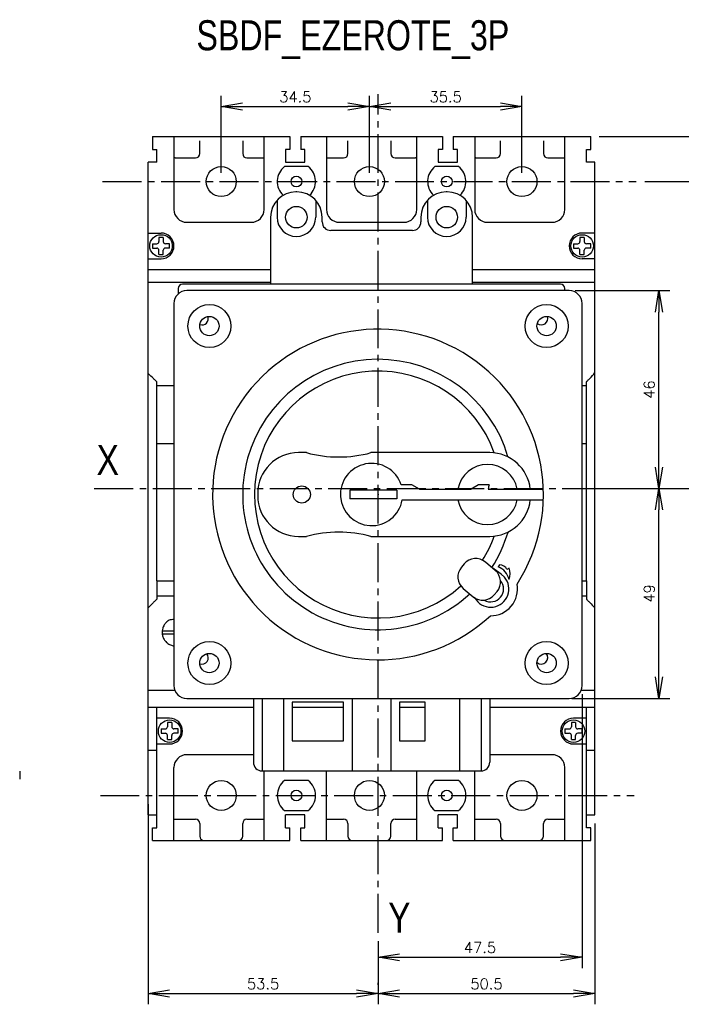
# Model space of a CAD drawing. Extents: x -741 to 1164, y -3289 to 616.
# Tile 43 of 65: x -483 to -329, y -587 to -358. Entities that reach past the tile are written whole.
import ezdxf

# ---------------------------------------------------------------- set-up
doc = ezdxf.new("R2010")
doc.units = 0
doc.header["$LTSCALE"] = 1.21
doc.header["$MEASUREMENT"] = 0
doc.linetypes.add('AXES2', pattern=[1.125, 0.75, -0.125, 0.125, -0.125])
doc.layers.get('0').update_dxf_attribs({"linetype": 'CONTINUOUS'})
doc.layers.get('Defpoints').update_dxf_attribs({"linetype": 'CONTINUOUS'})
doc.layers.add('AXE', color=80, linetype='AXES2')
doc.layers.add('COTATION1', color=50, linetype='CONTINUOUS')
doc.styles.add('ROMANS', font='romans.shx')
doc.styles.get("Standard").update_dxf_attribs({"font": 'txt', "width": 0.8})
doc.dimstyles.new('SC_DEFAUT', dxfattribs={"dimscale": 0, "dimtxt": 2.5, "dimasz": 5, "dimexe": 2.5, "dimexo": 2, "dimgap": 1, "dimtad": 1, "dimdec": 4, "dimzin": 12, "dimdsep": 46, "dimtxsty": 'ROMANS', "dimblk1": 'OPEN', "dimblk2": 'OPEN', "dimsah": 1, "dimcen": 0, "dimadec": 0, "dimazin": 0, "dimtfac": 1, "dimtdec": 4, "dimtofl": 0, "dimtmove": 0, "dimatfit": 3, "dimldrblk": 'OPEN', "dimfxl": 0, "dimtolj": 1, "dimtzin": 12, "dimarcsym": 0})

# ---------------------------------------------------------------- blocks, each defined once
blk = doc.blocks.new('_OPEN')
at = {"color": 0, "linetype": 'ByBlock'}
for p, q in [((-1, 0.167), (0, 0)), ((0, 0), (-1, -0.167)), ((0, 0), (-1, 0))]:
    blk.add_line(p, q, dxfattribs=at)
blk = doc.blocks.new('*D30')
at = {"layer": 'COTATION1', "color": 0, "lineweight": -2}
for p, q in [((-337.04, -395.52), (-320.67, -395.52)), ((-323.17, -400.52), (-323.17, -462.02)), ((-337.56, -467.02), (-320.67, -467.02))]:
    blk.add_line(p, q, dxfattribs=at)
at = {"layer": 'Defpoints', "color": 0}
for p in [(-339.04, -395.52), (-339.56, -467.02), (-323.17, -467.02)]:
    blk.add_point(p, dxfattribs=at)
at = {"layer": 'COTATION1', "color": 0, "lineweight": -2, "xscale": 5, "yscale": 5, "zscale": 5}
for p, rotation in [((-323.17, -395.52), 90), ((-323.17, -467.02), 270)]:
    blk.add_blockref('_OPEN', p, dxfattribs=dict(at, rotation=rotation))
at = {"layer": 'COTATION1', "color": 0, "insert": (-325.42, -431.27), "char_height": 2.5, "attachment_point": 5, "rotation": 90, "style": 'ROMANS'}
blk.add_mtext('\\A1;71.5', dxfattribs=at)
blk = doc.blocks.new('*D31')
at = {"layer": 'COTATION1', "color": 0, "lineweight": -2}
for p, q in [((-347.65, -385.02), (-308.98, -385.02)), ((-311.48, -390.02), (-311.48, -462.02)), ((-346.65, -467.02), (-308.98, -467.02))]:
    blk.add_line(p, q, dxfattribs=at)
at = {"layer": 'Defpoints', "color": 0}
for p in [(-349.65, -385.02), (-348.65, -467.02), (-311.48, -467.02)]:
    blk.add_point(p, dxfattribs=at)
at = {"layer": 'COTATION1', "color": 0, "lineweight": -2, "xscale": 5, "yscale": 5, "zscale": 5}
for p, rotation in [((-311.48, -385.02), 90), ((-311.48, -467.02), 270)]:
    blk.add_blockref('_OPEN', p, dxfattribs=dict(at, rotation=rotation))
at = {"layer": 'COTATION1', "color": 0, "insert": (-313.73, -426.02), "char_height": 2.5, "attachment_point": 5, "rotation": 90, "style": 'ROMANS'}
blk.add_mtext('\\A1;82', dxfattribs=at)
blk = doc.blocks.new('*D32')
at = {"layer": 'COTATION1', "color": 0, "lineweight": -2}
for p, q in [((-351.65, -514.92), (-351.65, -578.71)), ((-399.15, -572.49), (-399.15, -578.71)), ((-394.15, -576.21), (-356.65, -576.21))]:
    blk.add_line(p, q, dxfattribs=at)
at = {"layer": 'Defpoints', "color": 0}
for p in [(-351.65, -512.92), (-399.15, -570.49), (-351.65, -576.21)]:
    blk.add_point(p, dxfattribs=at)
at = {"layer": 'COTATION1', "color": 0, "lineweight": -2, "xscale": 5, "yscale": 5, "zscale": 5, "rotation": 180}
blk.add_blockref('_OPEN', (-399.15, -576.21), dxfattribs=at)
at = {"layer": 'COTATION1', "color": 0, "lineweight": -2, "xscale": 5, "yscale": 5, "zscale": 5}
blk.add_blockref('_OPEN', (-351.65, -576.21), dxfattribs=at)
at = {"layer": 'COTATION1', "color": 0, "insert": (-375.4, -573.96), "char_height": 2.5, "attachment_point": 5, "style": 'ROMANS'}
blk.add_mtext('\\A1;47.5', dxfattribs=at)
blk = doc.blocks.new('*D33')
at = {"layer": 'COTATION1', "color": 0, "lineweight": -2}
for p, q in [((-348.65, -545.02), (-348.65, -587.16)), ((-399.15, -572.49), (-399.15, -587.16)), ((-394.15, -584.66), (-353.65, -584.66))]:
    blk.add_line(p, q, dxfattribs=at)
at = {"layer": 'Defpoints', "color": 0}
for p in [(-348.65, -543.02), (-399.15, -570.49), (-348.65, -584.66)]:
    blk.add_point(p, dxfattribs=at)
at = {"layer": 'COTATION1', "color": 0, "lineweight": -2, "xscale": 5, "yscale": 5, "zscale": 5, "rotation": 180}
blk.add_blockref('_OPEN', (-399.15, -584.66), dxfattribs=at)
at = {"layer": 'COTATION1', "color": 0, "lineweight": -2, "xscale": 5, "yscale": 5, "zscale": 5}
blk.add_blockref('_OPEN', (-348.65, -584.66), dxfattribs=at)
at = {"layer": 'COTATION1', "color": 0, "insert": (-373.9, -582.41), "char_height": 2.5, "attachment_point": 5, "style": 'ROMANS'}
blk.add_mtext('\\A1;50.5', dxfattribs=at)
blk = doc.blocks.new('*D116')
at = {"layer": 'COTATION1', "color": 0, "lineweight": -2}
for p, q in [((-452.65, -540.52), (-452.65, -587.16)), ((-399.15, -582.66), (-399.15, -582.16)), ((-447.65, -584.66), (-404.15, -584.66))]:
    blk.add_line(p, q, dxfattribs=at)
at = {"layer": 'Defpoints', "color": 0}
for p in [(-452.65, -538.52), (-399.15, -584.66), (-399.15, -584.66)]:
    blk.add_point(p, dxfattribs=at)
at = {"layer": 'COTATION1', "color": 0, "lineweight": -2, "xscale": 5, "yscale": 5, "zscale": 5, "rotation": 180}
blk.add_blockref('_OPEN', (-452.65, -584.66), dxfattribs=at)
at = {"layer": 'COTATION1', "color": 0, "lineweight": -2, "xscale": 5, "yscale": 5, "zscale": 5}
blk.add_blockref('_OPEN', (-399.15, -584.66), dxfattribs=at)
at = {"layer": 'COTATION1', "color": 0, "insert": (-425.9, -582.41), "char_height": 2.5, "attachment_point": 5, "style": 'ROMANS'}
blk.add_mtext('\\A1;53.5', dxfattribs=at)
blk = doc.blocks.new('*D121')
at = {"layer": 'COTATION1', "color": 0, "lineweight": -2}
for p, q in [((-353.29, -420.92), (-331.26, -420.92)), ((-333.76, -462.02), (-333.76, -425.92)), ((-353.29, -467.02), (-331.26, -467.02))]:
    blk.add_line(p, q, dxfattribs=at)
at = {"layer": 'Defpoints', "color": 0}
for p in [(-355.29, -420.92), (-333.76, -420.92), (-355.29, -467.02)]:
    blk.add_point(p, dxfattribs=at)
at = {"layer": 'COTATION1', "color": 0, "lineweight": -2, "xscale": 5, "yscale": 5, "zscale": 5}
for p, rotation in [((-333.76, -420.92), 90), ((-333.76, -467.02), 270)]:
    blk.add_blockref('_OPEN', p, dxfattribs=dict(at, rotation=rotation))
at = {"layer": 'COTATION1', "color": 0, "insert": (-336.01, -443.97), "char_height": 2.5, "attachment_point": 5, "rotation": 90, "style": 'ROMANS'}
blk.add_mtext('\\A1;46', dxfattribs=at)
blk = doc.blocks.new('*D122')
at = {"layer": 'COTATION1', "color": 0, "lineweight": -2}
for p, q in [((-354, -467.02), (-331.26, -467.02)), ((-333.76, -510.92), (-333.76, -472.02)), ((-354, -515.92), (-331.26, -515.92))]:
    blk.add_line(p, q, dxfattribs=at)
at = {"layer": 'Defpoints', "color": 0}
for p in [(-356, -467.02), (-333.76, -467.02), (-356, -515.92)]:
    blk.add_point(p, dxfattribs=at)
at = {"layer": 'COTATION1', "color": 0, "lineweight": -2, "xscale": 5, "yscale": 5, "zscale": 5}
for p, rotation in [((-333.76, -467.02), 90), ((-333.76, -515.92), 270)]:
    blk.add_blockref('_OPEN', p, dxfattribs=dict(at, rotation=rotation))
at = {"layer": 'COTATION1', "color": 0, "insert": (-336.01, -491.47), "char_height": 2.5, "attachment_point": 5, "rotation": 90, "style": 'ROMANS'}
blk.add_mtext('\\A1;49', dxfattribs=at)
blk = doc.blocks.new('*D158')
at = {"layer": 'COTATION1', "color": 0, "lineweight": -2}
for p, q in [((-435.65, -393.52), (-435.65, -375.55)), ((-401.15, -393.52), (-401.15, -375.55)), ((-430.65, -378.05), (-406.15, -378.05))]:
    blk.add_line(p, q, dxfattribs=at)
at = {"layer": 'Defpoints', "color": 0}
for p in [(-401.15, -378.05), (-435.65, -395.52), (-401.15, -395.52)]:
    blk.add_point(p, dxfattribs=at)
at = {"layer": 'COTATION1', "color": 0, "lineweight": -2, "xscale": 5, "yscale": 5, "zscale": 5, "rotation": 180}
blk.add_blockref('_OPEN', (-435.65, -378.05), dxfattribs=at)
at = {"layer": 'COTATION1', "color": 0, "lineweight": -2, "xscale": 5, "yscale": 5, "zscale": 5}
blk.add_blockref('_OPEN', (-401.15, -378.05), dxfattribs=at)
at = {"layer": 'COTATION1', "color": 0, "insert": (-418.4, -375.8), "char_height": 2.5, "attachment_point": 5, "style": 'ROMANS'}
blk.add_mtext('\\A1;34.5', dxfattribs=at)
blk = doc.blocks.new('*D159')
at = {"layer": 'COTATION1', "color": 0, "lineweight": -2}
for p, q in [((-401.15, -393.52), (-401.15, -375.55)), ((-365.65, -393.52), (-365.65, -375.55)), ((-396.15, -378.05), (-370.65, -378.05))]:
    blk.add_line(p, q, dxfattribs=at)
at = {"layer": 'Defpoints', "color": 0}
for p in [(-365.65, -378.05), (-401.15, -395.52), (-365.65, -395.52)]:
    blk.add_point(p, dxfattribs=at)
at = {"layer": 'COTATION1', "color": 0, "lineweight": -2, "xscale": 5, "yscale": 5, "zscale": 5, "rotation": 180}
blk.add_blockref('_OPEN', (-401.15, -378.05), dxfattribs=at)
at = {"layer": 'COTATION1', "color": 0, "lineweight": -2, "xscale": 5, "yscale": 5, "zscale": 5}
blk.add_blockref('_OPEN', (-365.65, -378.05), dxfattribs=at)
at = {"layer": 'COTATION1', "color": 0, "insert": (-383.4, -375.8), "char_height": 2.5, "attachment_point": 5, "style": 'ROMANS'}
blk.add_mtext('\\A1;35.5', dxfattribs=at)

msp = doc.modelspace()

# ---------------------------------------------------------------- linework, layer by layer
for p, q in [((-451.64669, -385.02048), (-419.64669, -385.02048)), ((-451.64669, -385.02048), (-451.64669, -388.02048)), ((-446.64669, -385.02048), (-446.64669, -402.02048)), ((-425.64669, -402.02048), (-425.64669, -385.02048)), ((-419.64669, -385.02048), (-419.64669, -388.02048)), ((-417.14669, -385.02048), (-384.14669, -385.02048)), ((-417.14669, -385.02048), (-417.14669, -388.02048)), ((-411.14669, -385.02048), (-411.14669, -402.02048)), ((-390.14669, -402.02048), (-390.14669, -385.02048)), ((-384.14669, -385.02048), (-384.14669, -388.02048)), ((-381.64669, -385.02048), (-349.64669, -385.02048)), ((-381.64669, -385.02048), (-381.64669, -388.02048)), ((-376.64669, -385.02048), (-376.64669, -402.02048)), ((-355.64669, -402.02048), (-355.64669, -385.02048)), ((-349.64669, -388.02048), (-349.64669, -385.02048)), ((-440.64669, -389.02048), (-440.64669, -386.02048)), ((-430.64669, -386.02048), (-430.64669, -389.02048)), ((-406.14669, -389.02048), (-406.14669, -386.02048)), ((-396.14669, -386.02048), (-396.14669, -389.02048)), ((-370.64669, -389.02048), (-370.64669, -386.02048)), ((-360.64669, -386.02048), (-360.64669, -389.02048)), ((-451.64669, -388.02048), (-450.64669, -388.02048)), ((-450.64669, -391.02048), (-450.64669, -388.02048)), ((-420.64669, -388.02048), (-420.64669, -391.02048)), ((-419.64669, -388.02048), (-420.64669, -388.02048)), ((-416.14669, -388.02048), (-417.14669, -388.02048)), ((-416.14669, -391.02048), (-416.14669, -388.02048)), ((-385.14669, -388.02048), (-385.14669, -391.02048)), ((-384.14669, -388.02048), (-385.14669, -388.02048)), ((-380.64669, -388.02048), (-381.64669, -388.02048)), ((-380.64669, -391.02048), (-380.64669, -388.02048)), ((-350.64669, -388.02048), (-349.64669, -388.02048)), ((-350.64669, -391.02048), (-350.64669, -388.02048)), ((-450.64669, -391.02048), (-452.64669, -391.02048)), ((-452.64669, -415.96988), (-452.64669, -391.02048)), ((-446.39669, -390.02048), (-441.64669, -390.02048)), ((-429.64669, -390.02048), (-425.64669, -390.02048)), ((-415.39669, -392.02048), (-420.89669, -392.02048)), ((-420.64669, -391.02048), (-416.14669, -391.02048)), ((-411.14669, -390.02048), (-407.14669, -390.02048)), ((-395.14669, -390.02048), (-390.39669, -390.02048)), ((-380.39669, -392.02048), (-385.89669, -392.02048)), ((-385.14669, -391.02048), (-380.64669, -391.02048)), ((-376.39669, -390.02048), (-371.64669, -390.02048)), ((-359.64669, -390.02048), (-355.64669, -390.02048)), ((-348.64669, -391.02048), (-350.64669, -391.02048)), ((-348.64669, -543.02048), (-348.64669, -391.02048)), ((-418.04669, -397.92048), (-418.24669, -397.92048)), ((-383.04669, -397.92048), (-383.24669, -397.92048)), ((-422.67388, -399.92048), (-422.64669, -399.92048)), ((-422.64669, -399.92048), (-422.64669, -403.82048)), ((-413.64669, -399.92048), (-413.6195, -399.92048)), ((-413.64669, -399.92048), (-413.64669, -403.82048)), ((-387.67388, -399.92048), (-387.64669, -399.92048)), ((-387.64669, -399.92048), (-387.64669, -403.82048)), ((-378.64669, -399.92048), (-378.6195, -399.92048)), ((-378.64669, -399.92048), (-378.64669, -403.82048)), ((-443.64669, -405.02048), (-428.64669, -405.02048)), ((-424.14669, -403.82048), (-424.14669, -419.42048)), ((-412.14669, -404.92048), (-412.14669, -403.82048)), ((-408.14669, -405.02048), (-393.14669, -405.02048)), ((-389.14669, -403.82048), (-389.14669, -404.92048)), ((-377.14669, -419.42048), (-377.14669, -403.82048)), ((-373.64669, -405.02048), (-358.64669, -405.02048)), ((-452.60669, -407.52048), (-449.64669, -407.52048)), ((-391.14669, -406.92048), (-410.14669, -406.92048)), ((-348.68669, -407.52048), (-351.64669, -407.52048)), ((-451.64669, -410.02048), (-451.64669, -411.02048)), ((-451.64669, -410.02048), (-450.64669, -410.02048)), ((-450.14669, -408.52048), (-450.14669, -409.52048)), ((-449.14669, -408.52048), (-450.14669, -408.52048)), ((-449.14669, -408.52048), (-449.14669, -409.52048)), ((-447.64669, -410.02048), (-448.64669, -410.02048)), ((-447.64669, -411.02048), (-447.64669, -410.02048)), ((-353.64669, -410.02048), (-353.64669, -411.02048)), ((-353.64669, -410.02048), (-352.64669, -410.02048)), ((-352.14669, -408.52048), (-352.14669, -409.52048)), ((-351.14669, -408.52048), (-352.14669, -408.52048)), ((-351.14669, -408.52048), (-351.14669, -409.52048)), ((-349.64669, -410.02048), (-350.64669, -410.02048)), ((-349.64669, -411.02048), (-349.64669, -410.02048)), ((-451.64669, -411.02048), (-450.64669, -411.02048)), ((-450.14669, -412.52048), (-450.14669, -411.52048)), ((-450.14669, -412.52048), (-449.14669, -412.52048)), ((-449.14669, -412.52048), (-449.14669, -411.52048)), ((-447.64669, -411.02048), (-448.64669, -411.02048)), ((-353.64669, -411.02048), (-352.64669, -411.02048)), ((-352.14669, -412.52048), (-352.14669, -411.52048)), ((-352.14669, -412.52048), (-351.14669, -412.52048)), ((-351.14669, -412.52048), (-351.14669, -411.52048)), ((-349.64669, -411.02048), (-350.64669, -411.02048)), ((-452.60669, -413.52048), (-449.64669, -413.52048)), ((-348.68669, -413.52048), (-351.64669, -413.52048)), ((-452.64669, -415.97403), (-424.14669, -415.97403)), ((-452.64669, -543.02048), (-452.64669, -415.97403)), ((-377.14669, -415.97403), (-348.64669, -415.97403)), ((-452.64669, -418.98644), (-424.14669, -418.98644)), ((-356.64669, -419.42048), (-444.64669, -419.42048)), ((-377.14669, -418.98644), (-348.64669, -418.98644)), ((-445.64669, -420.42048), (-445.64669, -421.73008)), ((-354.64669, -420.92048), (-443.64669, -420.92048)), ((-355.64669, -420.92048), (-355.64669, -420.42048)), ((-446.64669, -423.92048), (-446.64669, -512.92048)), ((-351.64669, -512.92048), (-351.64669, -423.92048)), ((-450.64669, -488.50658), (-450.64669, -442.19039)), ((-350.64669, -488.50658), (-350.64669, -442.19039)), ((-450.64669, -443.00698), (-446.64669, -443.00698)), ((-351.64669, -443.00698), (-350.64669, -443.00698)), ((-450.64669, -456.51017), (-446.64669, -456.51017)), ((-415.78665, -458.67048), (-417.64669, -458.67048)), ((-373.14669, -458.67048), (-400.78665, -458.67048)), ((-351.64669, -456.51017), (-350.64669, -456.51017)), ((-394.73099, -467.41825), (-405.69947, -467.42048)), ((-405.69947, -467.42048), (-405.69947, -469.42048)), ((-394.73099, -467.41825), (-394.73061, -469.42048)), ((-391.25467, -466.17048), (-393.75467, -466.17048)), ((-389.50526, -467.17048), (-391.25467, -466.17048)), ((-389.50526, -467.17048), (-377.50526, -467.17048)), ((-375.75586, -466.17048), (-377.50526, -467.17048)), ((-373.25586, -466.17048), (-375.75586, -466.17048)), ((-373.50526, -467.17048), (-360.66699, -467.17048)), ((-427.14669, -468.17048), (-427.14669, -468.67048)), ((-394.73061, -469.42048), (-405.69947, -469.42048)), ((-393.50526, -469.67048), (-360.66699, -469.67048)), ((-417.64669, -478.17048), (-415.78665, -478.17048)), ((-400.78665, -478.17048), (-373.14669, -478.17048)), ((-379.09965, -484.58924), (-379.74244, -485.35529)), ((-371.87061, -486.08621), (-374.16874, -484.15784)), ((-370.49012, -486.93929), (-372.63744, -485.43546)), ((-370.84128, -484.76712), (-371.19402, -485.29048)), ((-368.63689, -485.53691), (-369.12675, -485.88681)), ((-369.71392, -487.63993), (-370.49012, -486.93929)), ((-450.64669, -488.50769), (-446.64669, -488.50769)), ((-450.64669, -488.50769), (-450.64669, -492.78996)), ((-379.31104, -490.2862), (-377.01291, -492.21456)), ((-351.64669, -488.50769), (-350.64669, -488.50769)), ((-350.64669, -488.50769), (-350.64669, -492.78996)), ((-450.64669, -492.00655), (-446.64669, -492.00655)), ((-376.79603, -492.35273), (-376.31612, -492.98639)), ((-372.082, -491.78316), (-371.43921, -491.01712)), ((-351.64669, -492.00655), (-350.64669, -492.00655)), ((-449.37498, -500.89548), (-446.64669, -500.89548)), ((-449.36752, -500.14548), (-446.64669, -500.14548)), ((-452.64669, -513.98563), (-446.45124, -513.98563)), ((-443.64669, -515.92048), (-354.64669, -515.92048)), ((-428.14669, -515.92048), (-428.14669, -530.78448)), ((-426.14669, -515.92048), (-426.14669, -532.78448)), ((-421.14669, -515.92048), (-421.14669, -532.78448)), ((-405.14669, -515.92048), (-405.14669, -532.78448)), ((-396.14669, -515.92048), (-396.14669, -532.78448)), ((-380.14669, -515.92048), (-380.14669, -532.78448)), ((-375.14669, -515.92048), (-375.14669, -532.78448)), ((-373.14669, -515.92048), (-373.14669, -530.78448)), ((-351.84215, -513.98563), (-348.64669, -513.98563)), ((-452.64669, -517.969), (-428.14669, -517.969)), ((-450.64669, -546.02048), (-450.64669, -517.969)), ((-419.14669, -516.78448), (-419.14669, -525.78448)), ((-407.14669, -516.78448), (-419.14669, -516.78448)), ((-419.14669, -517.969), (-407.14669, -517.969)), ((-407.14669, -525.78448), (-407.14669, -516.78448)), ((-394.14669, -516.78448), (-394.14669, -525.78448)), ((-388.14669, -516.78448), (-394.14669, -516.78448)), ((-394.14669, -517.969), (-388.14669, -517.969)), ((-388.14669, -525.78448), (-388.14669, -516.78448)), ((-373.14669, -517.969), (-348.64669, -517.969)), ((-350.64669, -546.02048), (-350.64669, -517.969)), ((-447.64669, -520.52048), (-450.64669, -520.52048)), ((-350.64669, -520.52048), (-353.64669, -520.52048)), ((-447.14669, -521.52048), (-448.14669, -521.52048)), ((-448.14669, -521.52048), (-448.14669, -522.52048)), ((-447.14669, -521.52048), (-447.14669, -522.52048)), ((-353.14669, -521.52048), (-354.14669, -521.52048)), ((-354.14669, -521.52048), (-354.14669, -522.52048)), ((-353.14669, -521.52048), (-353.14669, -522.52048)), ((-449.64669, -523.02048), (-448.64669, -523.02048)), ((-449.64669, -523.02048), (-449.64669, -524.02048)), ((-449.64669, -524.02048), (-448.64669, -524.02048)), ((-448.14669, -525.52048), (-448.14669, -524.52048)), ((-447.14669, -525.52048), (-447.14669, -524.52048)), ((-445.64669, -523.02048), (-446.64669, -523.02048)), ((-445.64669, -524.02048), (-446.64669, -524.02048)), ((-445.64669, -524.02048), (-445.64669, -523.02048)), ((-355.64669, -523.02048), (-354.64669, -523.02048)), ((-355.64669, -523.02048), (-355.64669, -524.02048)), ((-355.64669, -524.02048), (-354.64669, -524.02048)), ((-354.14669, -525.52048), (-354.14669, -524.52048)), ((-353.14669, -525.52048), (-353.14669, -524.52048)), ((-351.64669, -523.02048), (-352.64669, -523.02048)), ((-351.64669, -524.02048), (-352.64669, -524.02048)), ((-351.64669, -524.02048), (-351.64669, -523.02048)), ((-450.64669, -526.52048), (-447.64669, -526.52048)), ((-448.14669, -525.52048), (-447.14669, -525.52048)), ((-419.14669, -525.78448), (-407.14669, -525.78448)), ((-394.14669, -525.78448), (-388.14669, -525.78448)), ((-354.14669, -525.52048), (-353.14669, -525.52048)), ((-353.64669, -526.52048), (-350.64669, -526.52048)), ((-452.64669, -527.96892), (-450.64669, -527.96892)), ((-428.64669, -529.02048), (-443.64669, -529.02048)), ((-358.64669, -529.02048), (-373.14669, -529.02048)), ((-350.64669, -527.96892), (-348.64669, -527.96892)), ((-446.64669, -549.02048), (-446.64669, -532.02048)), ((-355.64669, -549.02048), (-355.64669, -532.02048)), ((-482.54397, -532.86528), (-482.54397, -534.70395)), ((-426.14669, -532.78448), (-375.14669, -532.78448)), ((-425.64669, -549.02048), (-425.64669, -532.78448)), ((-411.14669, -549.02048), (-411.14669, -532.78448)), ((-390.14669, -549.02048), (-390.14669, -532.78448)), ((-376.64669, -549.02048), (-376.64669, -532.78448)), ((-415.39669, -535.02048), (-420.89669, -535.02048)), ((-380.39669, -535.02048), (-385.89669, -535.02048)), ((-452.64669, -543.02048), (-450.64669, -543.02048)), ((-420.89669, -542.02048), (-415.39669, -542.02048)), ((-416.14669, -543.02048), (-420.64669, -543.02048)), ((-420.64669, -546.02048), (-420.64669, -543.02048)), ((-416.14669, -546.02048), (-416.14669, -543.02048)), ((-385.89669, -542.02048), (-380.39669, -542.02048)), ((-380.64669, -543.02048), (-385.14669, -543.02048)), ((-385.14669, -546.02048), (-385.14669, -543.02048)), ((-380.64669, -546.02048), (-380.64669, -543.02048)), ((-350.64669, -543.02048), (-348.64669, -543.02048)), ((-446.39669, -544.02048), (-441.64669, -544.02048)), ((-440.64669, -545.02048), (-440.64669, -548.02048)), ((-430.64669, -548.02048), (-430.64669, -545.02048)), ((-429.64669, -544.02048), (-425.64669, -544.02048)), ((-411.14669, -544.02048), (-407.14669, -544.02048)), ((-406.14669, -545.02048), (-406.14669, -548.02048)), ((-396.14669, -548.02048), (-396.14669, -545.02048)), ((-395.14669, -544.02048), (-390.39669, -544.02048)), ((-376.39669, -544.02048), (-371.64669, -544.02048)), ((-370.64669, -545.02048), (-370.64669, -548.02048)), ((-360.64669, -548.02048), (-360.64669, -545.02048)), ((-359.64669, -544.02048), (-355.64669, -544.02048)), ((-451.64669, -546.02048), (-450.64669, -546.02048)), ((-451.64669, -549.02048), (-451.64669, -546.02048)), ((-420.64669, -546.02048), (-419.64669, -546.02048)), ((-419.64669, -549.02048), (-419.64669, -546.02048)), ((-417.14669, -546.02048), (-416.14669, -546.02048)), ((-417.14669, -549.02048), (-417.14669, -546.02048)), ((-385.14669, -546.02048), (-384.14669, -546.02048)), ((-384.14669, -549.02048), (-384.14669, -546.02048)), ((-381.64669, -546.02048), (-380.64669, -546.02048)), ((-381.64669, -549.02048), (-381.64669, -546.02048)), ((-349.64669, -546.02048), (-350.64669, -546.02048)), ((-349.64669, -549.02048), (-349.64669, -546.02048)), ((-451.64669, -549.02048), (-419.64669, -549.02048)), ((-417.14669, -549.02048), (-384.14669, -549.02048)), ((-381.64669, -549.02048), (-349.64669, -549.02048))]:
    msp.add_line(p, q)
for centre, radius in [((-435.64669, -395.52048), 3.5), ((-401.14669, -395.52048), 3.5), ((-365.64669, -395.52048), 3.5), ((-418.14669, -395.52048), 1.25), ((-383.14669, -395.52048), 1.25), ((-418.14669, -403.82048), 2.5), ((-383.14669, -403.82048), 2.5), ((-449.64669, -410.52048), 2.625), ((-351.64669, -410.52048), 2.625), ((-438.39669, -429.17048), 5), ((-359.89669, -429.17048), 5), ((-438.39669, -429.17048), 2.25), ((-359.89669, -429.17048), 2.25), ((-416.89669, -468.42048), 2), ((-438.39669, -507.67048), 5), ((-359.89669, -507.67048), 5), ((-438.39669, -507.67048), 2.25), ((-359.89669, -507.67048), 2.25), ((-447.64669, -523.52048), 2.625), ((-353.64669, -523.52048), 2.625), ((-435.64669, -538.52048), 3.5), ((-401.14669, -538.52048), 3.5), ((-365.64669, -538.52048), 3.5), ((-418.14669, -538.52048), 1.25), ((-383.14669, -538.52048), 1.25)]:
    msp.add_circle(centre, radius)
for centre, radius, start, end in [((-441.64669, -389.02048), 1, 270, 0), ((-429.64669, -389.02048), 1, 180, 270), ((-407.14669, -389.02048), 1, 270, 0), ((-395.14669, -389.02048), 1, 180, 270), ((-371.64669, -389.02048), 1, 270, 0), ((-359.64669, -389.02048), 1, 180, 270), ((-446.39669, -391.02048), 1, 90, 104.5083859), ((-418.14669, -395.52048), 4.45112, 128.1572266, 226.1506097), ((-418.14669, -395.52048), 4.45112, 313.8493903, 51.8427734), ((-390.39669, -391.02048), 1, 75.4918343, 90), ((-383.14669, -395.52048), 4.45112, 128.1572266, 226.1506097), ((-383.14669, -395.52048), 4.45112, 313.8493903, 51.8427734), ((-376.39669, -391.02048), 1, 90, 104.5083859), ((-418.24669, -403.82048), 5.9, 90, 180), ((-418.04669, -403.82048), 5.9, 0, 90), ((-383.24669, -403.82048), 5.9, 90, 180), ((-383.04669, -403.82048), 5.9, 0, 90), ((-443.64669, -402.02048), 3, 180, 270), ((-428.64669, -402.02048), 3, 270, 0), ((-408.14669, -402.02048), 3, 180, 270), ((-393.14669, -402.02048), 3, 270, 0), ((-373.64669, -402.02048), 3, 180, 270), ((-358.64669, -402.02048), 3, 270, 0), ((-418.14669, -403.82048), 4.5, 180, 0), ((-410.14669, -404.92048), 2, 180, 270), ((-391.14669, -404.92048), 2, 270, 0), ((-383.14669, -403.82048), 4.5, 180, 0), ((-449.64669, -410.52048), 3, 270, 90), ((-351.64669, -410.52048), 3, 90, 270), ((-450.64669, -409.52048), 0.5, 270, 0), ((-448.64669, -409.52048), 0.5, 180, 270), ((-352.64669, -409.52048), 0.5, 270, 0), ((-350.64669, -409.52048), 0.5, 180, 270), ((-450.64669, -411.52048), 0.5, 0, 90), ((-448.64669, -411.52048), 0.5, 90, 180), ((-352.64669, -411.52048), 0.5, 0, 90), ((-350.64669, -411.52048), 0.5, 90, 180), ((-444.64669, -420.42048), 1, 90, 180), ((-356.64669, -420.42048), 1, 0, 90), ((-443.64669, -423.92048), 3, 90, 180), ((-354.64669, -423.92048), 3, 0, 90), ((-440.14669, -427.42048), 1.5, 252.3744254, 18.4658131), ((-361.14669, -427.42048), 1.5, 232.0691382, 18.5755913), ((-399.14669, -468.42048), 38.5, 327.202409, 312.797591), ((-399.14669, -468.42048), 31.5, 16.1747635, 312.6937269), ((-399.14669, -468.42048), 28.75, 19.6964024, 312.173994), ((-417.64669, -468.17048), 9.5, 90, 180), ((-408.28665, -431.04548), 28.625, 254.8107133, 285.1892867), ((-373.14669, -468.17048), 9.5, 6.0423284, 90), ((-400.64669, -468.42048), 7.25, 18.0800126, 350.0718082), ((-373.64669, -468.42048), 7, 10.2865606, 169.7134394), ((-366.36384, -468.42048), 7.25, 161.9199874, 170.0718082), ((-417.64669, -468.67048), 9.5, 180, 270), ((-373.64669, -468.42048), 7, 190.2865606, 349.7134394), ((-373.14669, -468.67048), 9.5, 270, 353.9576716), ((-408.28665, -505.79548), 28.625, 74.8107133, 105.1892867), ((-399.14669, -468.42048), 28.75, 327.826006, 340.3035976), ((-399.14669, -468.42048), 31.5, 327.3056079, 343.9084739), ((-376.4185, -486.839), 3.5, 50, 140), ((-377.06129, -487.60504), 3.5, 140, 230), ((-374.12036, -488.76736), 3.5, 320, 50), ((-372.59669, -489.10048), 4.06, 12.8074256, 69.7884913), ((-370.99022, -486.86772), 2.10587, 27.7616911, 85.9443173), ((-371.82922, -486.86772), 3.45862, 337.3347658, 22.630076), ((-372.92811, -490.42048), 4.25, 217.1384452, 40.8626088), ((-372.92811, -490.42048), 3, 239.9789282, 40.03793), ((-372.92811, -490.42048), 6.25, 269.4382487, 10.5617513), ((-374.76315, -489.53341), 3.5, 230, 320), ((-440.14669, -506.42048), 1.5, 252, 37.3210271), ((-361.14669, -506.42048), 1.5, 228.6626894, 41.1498082), ((-443.64669, -512.92048), 3, 180, 270), ((-354.64669, -512.92048), 3, 270, 0), ((-447.64669, -523.52048), 3, 270, 90), ((-353.64669, -523.52048), 3, 90, 270), ((-448.64669, -522.52048), 0.5, 270, 0), ((-446.64669, -522.52048), 0.5, 180, 270), ((-354.64669, -522.52048), 0.5, 270, 0), ((-352.64669, -522.52048), 0.5, 180, 270), ((-448.64669, -524.52048), 0.5, 0, 90), ((-446.64669, -524.52048), 0.5, 90, 180), ((-354.64669, -524.52048), 0.5, 0, 90), ((-352.64669, -524.52048), 0.5, 90, 180), ((-443.64669, -532.02048), 3, 90, 180), ((-428.64669, -532.02048), 3, 80.4059318, 90), ((-358.64669, -532.02048), 3, 0, 90), ((-426.14669, -530.78448), 2, 180, 270), ((-375.14669, -530.78448), 2, 270, 0), ((-418.14669, -538.52048), 4.45112, 128.1572266, 231.8427734), ((-418.14669, -538.52048), 4.45112, 308.1572266, 51.8427734), ((-383.14669, -538.52048), 4.45112, 128.1572266, 231.8427734), ((-383.14669, -538.52048), 4.45112, 308.1572266, 51.8427734), ((-446.39669, -543.02048), 1, 255.4916141, 270), ((-441.64669, -545.02048), 1, 0, 90), ((-429.64669, -545.02048), 1, 90, 180), ((-407.14669, -545.02048), 1, 0, 90), ((-395.14669, -545.02048), 1, 90, 180), ((-390.39669, -543.02048), 1, 270, 284.5081657), ((-376.39669, -543.02048), 1, 255.4916141, 270), ((-371.64669, -545.02048), 1, 0, 90), ((-359.64669, -545.02048), 1, 90, 180), ((-439.64669, -548.02048), 1, 180, 270), ((-431.64669, -548.02048), 1, 270, 0), ((-405.14669, -548.02048), 1, 180, 270), ((-397.14669, -548.02048), 1, 270, 0), ((-369.64669, -548.02048), 1, 180, 270), ((-361.64669, -548.02048), 1, 270, 0)]:
    msp.add_arc(centre, radius, start, end)
for points in [[(-450.78187, -442.03332), (-450.96116, -441.8531), (-451.17606, -441.63756), (-451.40935, -441.40391), (-452.64669, -440.25807)], [(-350.51151, -442.03332), (-350.33222, -441.8531), (-350.11732, -441.63756), (-349.88403, -441.40391), (-348.64669, -440.03309)], [(-450.66611, -442.15036), (-450.78187, -442.03332)], [(-450.66611, -442.15036), (-450.65534, -442.1636), (-450.64886, -442.17697), (-450.64669, -442.19039)], [(-350.62727, -442.15036), (-350.63804, -442.1636), (-350.64453, -442.17697), (-350.64669, -442.19039)], [(-350.62727, -442.15036), (-350.51151, -442.03332)], [(-450.78187, -492.94286), (-450.96116, -493.12121), (-451.17606, -493.33547), (-451.40935, -493.56838), (-452.64669, -494.80645)], [(-450.66611, -492.82837), (-450.78187, -492.94286)], [(-450.66611, -492.82837), (-450.65534, -492.81566), (-450.64886, -492.80284), (-450.64669, -492.78996)], [(-350.62727, -492.82837), (-350.63804, -492.81566), (-350.64453, -492.80284), (-350.64669, -492.78996)], [(-350.62727, -492.82837), (-350.51151, -492.94286)], [(-350.51151, -492.94286), (-350.33222, -493.12121), (-350.11732, -493.33547), (-349.88403, -493.56838), (-348.64669, -494.79864)], [(-446.64669, -497.48577), (-447.78948, -497.68166)], [(-449.24765, -499.51288), (-449.37887, -500.14588)], [(-449.13215, -499.20149), (-449.19746, -499.36534), (-449.24765, -499.51288)], [(-448.91783, -498.78783), (-449.13215, -499.20149)], [(-448.56124, -498.31035), (-448.77919, -498.57986), (-448.91783, -498.78783)], [(-448.42333, -498.16641), (-448.56124, -498.31035)], [(-447.78948, -497.68166), (-448.16355, -497.93728), (-448.42333, -498.16641)], [(-449.37887, -500.14588), (-449.38699, -500.23482), (-449.39666, -500.48475)], [(-449.39666, -500.48475), (-449.37073, -500.89548)]]:
    msp.add_spline(points, degree=3)
msp.add_open_spline([(-449.37073, -500.89548), (-449.35936, -500.97153), (-449.30411, -501.34098), (-449.07657, -501.98247), (-448.56238, -502.72122), (-447.86503, -503.2926), (-447.19415, -503.58582), (-446.77538, -503.67695), (-446.64669, -503.69698)], degree=3, knots=[0, 0, 0, 0, 0.230647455, 1.120547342, 2.010448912, 2.900352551, 3.790258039, 4.179750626, 4.179750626, 4.179750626, 4.179750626])
at = {"layer": 'AXE', "ltscale": 10}
for p, q in [((-399.14669, -570.49189), (-399.14669, -375.14872)), ((-463.2559, -395.52048), (-339.03749, -395.52048)), ((-465.1813, -467.02048), (-330.36927, -467.02048)), ((-463.77714, -538.52048), (-339.55873, -538.52048))]:
    msp.add_line(p, q, dxfattribs=at)
at = {"layer": 'COTATION1'}
msp.add_point((-399.14669, -468.42048), dxfattribs=at)

# ---------------------------------------------------------------- texts
at = {"insert": (-441.41482, -357.94533), "char_height": 7, "width": 122.1555, "attachment_point": 1}
msp.add_mtext('SBDF_EZEROTE_3P', dxfattribs=at)
at = {"layer": 'AXE', "ltscale": 10, "char_height": 7, "width": 3.0661, "attachment_point": 1}
for s, insert in [('{\\fArial|b0|i0|c0|p34;X}', (-464.66044, -456.85077)), ('{\\fArial|b0|i0|c0|p34;Y}', (-396.79391, -563.45544))]:
    msp.add_mtext(s, dxfattribs=dict(at, insert=insert))

# ---------------------------------------------------------------- dimensions: what is measured, and where the dimension line sits
at = {"layer": 'COTATION1'}
for base, p1, p2, override, picture, middle in [((-401.14669, -378.04973), (-435.64669, -395.52048), (-401.14669, -395.52048), {"dimscale": 1}, '*D158', (-418.39669, -375.79973)), ((-365.64669, -378.04973), (-401.14669, -395.52048), (-365.64669, -395.52048), {"dimscale": 1}, '*D159', (-383.39669, -375.79973)), ((-351.64669, -576.2103), (-399.14669, -570.49189), (-351.64669, -512.92048), {"dimscale": 1, "dimdec": 2}, '*D32', (-375.39669, -573.9603)), ((-399.14669, -584.66271), (-452.64669, -538.52048), (-399.14669, -584.66271), {"dimscale": 1}, '*D116', (-425.89669, -582.41271)), ((-348.64669, -584.66271), (-399.14669, -570.49189), (-348.64669, -543.02048), {"dimscale": 1, "dimdec": 2}, '*D33', (-373.89669, -582.41271))]:
    dim = msp.add_linear_dim(base=base, p1=p1, p2=p2, dimstyle='SC_DEFAUT', override=override, dxfattribs=at)
    dim.commit()
    dim.dimension.update_dxf_attribs({"geometry": picture, "text_midpoint": middle})
for base, p1, p2, override, picture, middle in [((-311.48357, -467.02048), (-349.64669, -385.02048), (-348.64669, -467.02048), {"dimscale": 1, "dimdec": 1}, '*D31', (-313.73357, -426.02048)), ((-323.17251, -467.02048), (-339.03749, -395.52048), (-339.55873, -467.02048), {"dimscale": 1, "dimdec": 2}, '*D30', (-325.42251, -431.27048)), ((-333.75602, -420.92048), (-355.28736, -467.02048), (-355.28736, -420.92048), {"dimscale": 1, "dimdec": 0}, '*D121', (-336.00602, -443.97048)), ((-333.75602, -467.02048), (-355.99636, -515.92048), (-355.99636, -467.02048), {"dimscale": 1, "dimdec": 0}, '*D122', (-336.00602, -491.47048))]:
    dim = msp.add_linear_dim(base=base, p1=p1, p2=p2, angle=90, dimstyle='SC_DEFAUT', override=override, dxfattribs=at)
    dim.commit()
    dim.dimension.update_dxf_attribs({"geometry": picture, "text_midpoint": middle})

doc.saveas('drawing.dxf')
